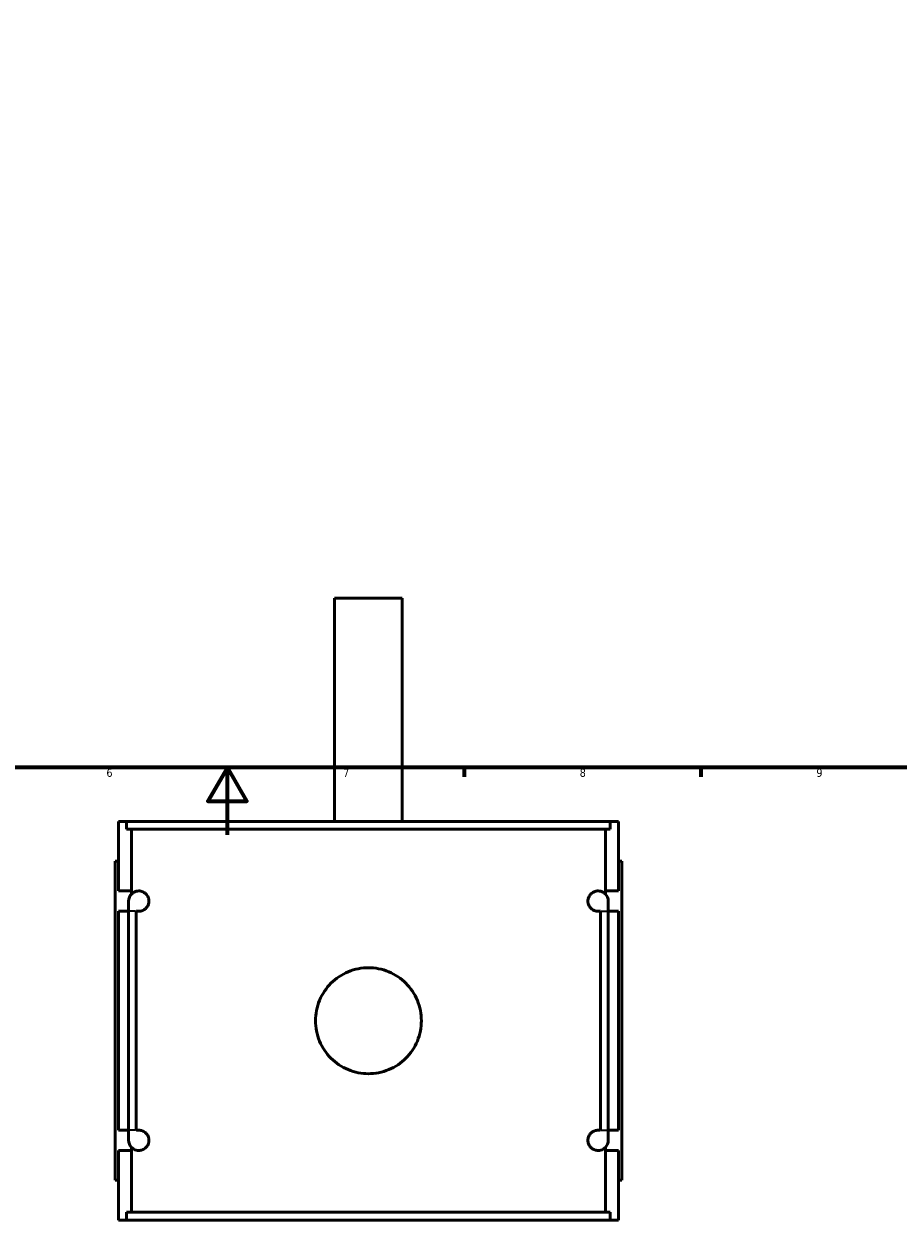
# Model space of a CAD drawing. Header units: millimetres. Extents: x -252 to 972, y -114 to 1156.
# Tile 3 of 8: x 360 to 619, y -114 to 240. Entities that reach past the tile are written whole.
import ezdxf

# ---------------------------------------------------------------- set-up
doc = ezdxf.new("R2010")
doc.units = ezdxf.units.MM
for name, color, linetype, lineweight in [('Border (ANSI)', 7, 'Continuous', 70), ('Visible (ANSI)', 7, 'Continuous', 50), ('Visible Narrow (ANSI)', 7, 'Continuous', 35)]:
    doc.layers.add(name, color=color, linetype=linetype, lineweight=lineweight)
doc.styles.add('Note Text (ANSI)', font='tahoma.ttf')

# ---------------------------------------------------------------- blocks, each defined once
blk = doc.blocks.new('Borders Default Border')
at = {"layer": 'Border (ANSI)'}
for p, q in [((490.58, 20), (490.58, 17.2)), ((560.67, 20), (560.67, 17.2))]:
    blk.add_line(p, q, dxfattribs=at)
at = {"layer": 'Border (ANSI)', "flags": 128}
for points in [[(20, 20), (20, 574), (821, 574), (821, 20), (20, 20)], [(420.5, 0), (420.5, 20), (414.73, 10), (426.27, 10), (420.5, 20)]]:
    blk.add_lwpolyline(points, dxfattribs=at)
at = {"layer": 'Border (ANSI)', "color": 5, "true_color": 0x0000ff, "char_height": 2.4, "attachment_point": 7, "style": 'Note Text (ANSI)'}
for s, insert in [('6', (384.69, 17.15)), ('7', (454.8, 17.2)), ('8', (524.84, 17.15)), ('9', (594.92, 17.15))]:
    blk.add_mtext(s, dxfattribs=dict(at, insert=insert))

msp = doc.modelspace()

# ---------------------------------------------------------------- linework, layer by layer
at = {"layer": 'Visible (ANSI)'}
for p, q in [((472.27, 70.03), (452.27, 70.03)), ((452.27, 4.03), (452.27, 70.03)), ((472.27, 4.03), (472.27, 70.03)), ((388.27, 4.03), (390.65, 4.03)), ((388.27, -16.57), (388.27, 4.03)), ((533.9, 4.03), (390.65, 4.03)), ((390.65, 1.67), (390.65, 4.03)), ((533.9, 4.03), (536.27, 4.03)), ((533.9, 4.03), (533.9, 1.67)), ((536.27, -16.57), (536.27, 4.03)), ((390.65, 1.67), (533.9, 1.67)), ((392.11, -16.57), (392.11, 1.67)), ((532.44, -16.57), (532.44, 1.67)), ((388.27, -7.77), (387.27, -7.77)), ((387.27, -102.17), (387.27, -7.77)), ((536.27, -7.77), (537.27, -7.77)), ((537.27, -102.17), (537.27, -7.77)), ((388.27, -16.57), (392.11, -16.57)), ((392.11, -17.49), (392.11, -16.57)), ((532.44, -17.49), (532.44, -16.57)), ((532.44, -16.57), (536.27, -16.57)), ((391.27, -19.57), (391.27, -22.57)), ((533.27, -22.57), (533.27, -19.57)), ((388.27, -87.37), (388.27, -22.57)), ((391.27, -22.57), (388.27, -22.57)), ((391.27, -87.37), (391.27, -22.57)), ((393.53, -22.57), (393.53, -87.37)), ((531.02, -87.37), (531.02, -22.57)), ((536.27, -22.57), (533.27, -22.57)), ((533.27, -22.57), (533.27, -87.37)), ((536.27, -87.37), (536.27, -22.57)), ((388.27, -87.37), (391.27, -87.37)), ((391.27, -87.37), (391.27, -90.37)), ((533.27, -87.37), (536.27, -87.37)), ((533.27, -90.37), (533.27, -87.37)), ((388.27, -113.97), (388.27, -93.37)), ((392.11, -93.37), (388.27, -93.37)), ((392.11, -93.37), (392.11, -92.45)), ((392.11, -111.61), (392.11, -93.37)), ((532.44, -93.37), (532.44, -92.45)), ((532.44, -111.61), (532.44, -93.37)), ((536.27, -93.37), (532.44, -93.37)), ((536.27, -113.97), (536.27, -93.37)), ((387.27, -102.17), (388.27, -102.17)), ((537.27, -102.17), (536.27, -102.17)), ((390.65, -111.61), (533.9, -111.61)), ((390.65, -113.97), (390.65, -111.61)), ((533.9, -111.61), (533.9, -113.97)), ((390.65, -113.97), (388.27, -113.97)), ((533.9, -113.97), (390.65, -113.97)), ((536.27, -113.97), (533.9, -113.97))]:
    msp.add_line(p, q, dxfattribs=at)
for centre, start, end in [((394.27, -19.57), 136.2041, 180), ((530.27, -19.57), 0, 43.7959), ((394.27, -90.37), 180, 223.7959), ((530.27, -90.37), 316.2041, 0)]:
    msp.add_arc(centre, 3, start, end, dxfattribs=at)
for points, knots in [([(392.11, -17.49), (392.3, -17.29), (392.52, -17.12), (393.21, -16.72), (393.73, -16.57), (394.62, -16.57), (395.04, -16.63), (395.68, -16.91), (395.9, -17.04), (396.34, -17.38), (396.55, -17.58), (396.87, -18.06), (397, -18.29), (397.16, -18.72), (397.2, -18.88), (397.26, -19.21), (397.27, -19.39), (397.27, -19.76), (397.26, -19.93), (397.2, -20.26), (397.16, -20.42), (397, -20.85), (396.87, -21.09), (396.55, -21.56), (396.34, -21.77), (395.9, -22.1), (395.68, -22.23), (395.04, -22.51), (394.62, -22.57), (394.02, -22.57), (393.77, -22.54), (393.53, -22.48)], [0.568463, 0.568463, 0.568463, 0.568463, 0.857378, 0.857378, 1.38035, 1.38035, 1.721593, 1.721593, 1.892214, 1.892214, 2.062836, 2.062836, 2.173445, 2.173445, 2.228749, 2.228749, 2.284054, 2.284054, 2.339358, 2.339358, 2.394663, 2.394663, 2.505272, 2.505272, 2.675893, 2.675893, 2.846515, 2.846515, 3.187758, 3.187758, 3.434099, 3.434099, 3.434099, 3.434099]), ([(531.02, -22.48), (530.78, -22.54), (530.53, -22.57), (529.92, -22.57), (529.51, -22.51), (528.86, -22.23), (528.64, -22.1), (528.21, -21.77), (528, -21.56), (527.67, -21.09), (527.54, -20.85), (527.39, -20.42), (527.35, -20.26), (527.29, -19.93), (527.27, -19.76), (527.27, -19.39), (527.29, -19.21), (527.35, -18.88), (527.39, -18.72), (527.54, -18.29), (527.67, -18.06), (528, -17.58), (528.21, -17.38), (528.64, -17.04), (528.86, -16.91), (529.51, -16.63), (529.92, -16.57), (530.81, -16.57), (531.34, -16.72), (532.02, -17.12), (532.25, -17.29), (532.44, -17.49)], [1.134009, 1.134009, 1.134009, 1.134009, 1.38035, 1.38035, 1.721593, 1.721593, 1.892214, 1.892214, 2.062836, 2.062836, 2.173445, 2.173445, 2.228749, 2.228749, 2.284054, 2.284054, 2.339358, 2.339358, 2.394663, 2.394663, 2.505272, 2.505272, 2.675893, 2.675893, 2.846515, 2.846515, 3.187758, 3.187758, 3.71073, 3.71073, 3.999645, 3.999645, 3.999645, 3.999645]), ([(477.95, -54.97), (477.95, -55.96), (477.86, -56.98), (477.46, -59.01), (477.16, -60.02), (476.36, -61.95), (475.86, -62.87), (474.71, -64.58), (474.05, -65.36), (472.67, -66.75), (471.88, -67.4), (470.17, -68.56), (469.25, -69.05), (467.32, -69.85), (466.31, -70.16), (464.28, -70.56), (463.26, -70.65), (461.29, -70.65), (460.26, -70.56), (458.24, -70.16), (457.23, -69.85), (455.3, -69.05), (454.37, -68.56), (452.66, -67.4), (451.88, -66.75), (450.49, -65.36), (449.84, -64.58), (448.69, -62.87), (448.19, -61.95), (447.39, -60.02), (447.09, -59.01), (446.69, -56.98), (446.59, -55.96), (446.59, -53.98), (446.69, -52.96), (447.09, -50.93), (447.39, -49.93), (448.19, -48), (448.69, -47.07), (449.84, -45.36), (450.49, -44.58), (451.88, -43.19), (452.66, -42.54), (454.37, -41.39), (455.3, -40.89), (457.23, -40.09), (458.24, -39.78), (460.26, -39.39), (461.29, -39.29), (463.26, -39.29), (464.28, -39.39), (466.31, -39.78), (467.32, -40.09), (469.25, -40.89), (470.17, -41.39), (471.88, -42.54), (472.67, -43.19), (474.05, -44.58), (474.71, -45.36), (475.86, -47.07), (476.36, -48), (477.16, -49.93), (477.46, -50.93), (477.86, -52.96), (477.95, -53.98), (477.95, -54.97)], [0, 0, 0, 0, 0.296374, 0.296374, 0.592747, 0.592747, 0.889121, 0.889121, 1.185495, 1.185495, 1.481844, 1.481844, 1.778193, 1.778193, 2.074543, 2.074543, 2.370892, 2.370892, 2.667242, 2.667242, 2.963591, 2.963591, 3.259941, 3.259941, 3.55629, 3.55629, 3.852664, 3.852664, 4.149037, 4.149037, 4.445411, 4.445411, 4.741784, 4.741784, 5.038158, 5.038158, 5.334532, 5.334532, 5.630905, 5.630905, 5.927279, 5.927279, 6.223628, 6.223628, 6.519978, 6.519978, 6.816327, 6.816327, 7.112677, 7.112677, 7.409026, 7.409026, 7.705376, 7.705376, 8.001725, 8.001725, 8.298074, 8.298074, 8.594448, 8.594448, 8.890822, 8.890822, 9.187195, 9.187195, 9.483569, 9.483569, 9.483569, 9.483569]), ([(393.53, -87.47), (393.77, -87.4), (394.02, -87.37), (394.62, -87.37), (395.04, -87.43), (395.68, -87.71), (395.9, -87.84), (396.34, -88.18), (396.55, -88.38), (396.87, -88.86), (397, -89.09), (397.16, -89.52), (397.2, -89.68), (397.26, -90.01), (397.27, -90.19), (397.27, -90.56), (397.26, -90.73), (397.2, -91.06), (397.16, -91.22), (397, -91.65), (396.87, -91.89), (396.55, -92.36), (396.34, -92.57), (395.9, -92.9), (395.68, -93.03), (395.04, -93.31), (394.62, -93.37), (393.73, -93.37), (393.21, -93.22), (392.52, -92.82), (392.3, -92.65), (392.11, -92.45)], [1.134009, 1.134009, 1.134009, 1.134009, 1.38035, 1.38035, 1.721593, 1.721593, 1.892214, 1.892214, 2.062836, 2.062836, 2.173445, 2.173445, 2.228749, 2.228749, 2.284054, 2.284054, 2.339358, 2.339358, 2.394663, 2.394663, 2.505272, 2.505272, 2.675893, 2.675893, 2.846515, 2.846515, 3.187758, 3.187758, 3.71073, 3.71073, 3.999645, 3.999645, 3.999645, 3.999645]), ([(532.44, -92.45), (532.25, -92.65), (532.02, -92.82), (531.34, -93.22), (530.81, -93.37), (529.92, -93.37), (529.51, -93.31), (528.86, -93.03), (528.64, -92.9), (528.21, -92.57), (528, -92.36), (527.67, -91.89), (527.54, -91.65), (527.39, -91.22), (527.35, -91.06), (527.29, -90.73), (527.27, -90.56), (527.27, -90.19), (527.29, -90.01), (527.35, -89.68), (527.39, -89.52), (527.54, -89.09), (527.67, -88.86), (528, -88.38), (528.21, -88.18), (528.64, -87.84), (528.86, -87.71), (529.51, -87.43), (529.92, -87.37), (530.53, -87.37), (530.78, -87.4), (531.02, -87.47)], [0.568463, 0.568463, 0.568463, 0.568463, 0.857378, 0.857378, 1.38035, 1.38035, 1.721593, 1.721593, 1.892214, 1.892214, 2.062836, 2.062836, 2.173445, 2.173445, 2.228749, 2.228749, 2.284054, 2.284054, 2.339358, 2.339358, 2.394663, 2.394663, 2.505272, 2.505272, 2.675893, 2.675893, 2.846515, 2.846515, 3.187758, 3.187758, 3.434099, 3.434099, 3.434099, 3.434099])]:
    msp.add_open_spline(points, degree=3, knots=knots, dxfattribs=at)
for points in [[(393.53, -22.48), (393.53, -22.51), (393.53, -22.54), (393.53, -22.57)], [(531.02, -22.57), (531.02, -22.54), (531.02, -22.51), (531.02, -22.48)], [(393.53, -87.37), (393.53, -87.4), (393.53, -87.43), (393.53, -87.47)], [(531.02, -87.47), (531.02, -87.43), (531.02, -87.4), (531.02, -87.37)]]:
    msp.add_open_spline(points, degree=3, dxfattribs=at)
at = {"layer": 'Visible Narrow (ANSI)'}
for p, q in [((393.34, -22.57), (391.28, -22.57)), ((531.21, -22.57), (533.27, -22.57)), ((393.34, -87.37), (391.28, -87.37)), ((531.21, -87.37), (533.27, -87.37))]:
    msp.add_line(p, q, dxfattribs=at)

# ---------------------------------------------------------------- block references
msp.add_blockref('Borders Default Border', (0, 0))

doc.saveas('drawing.dxf')
